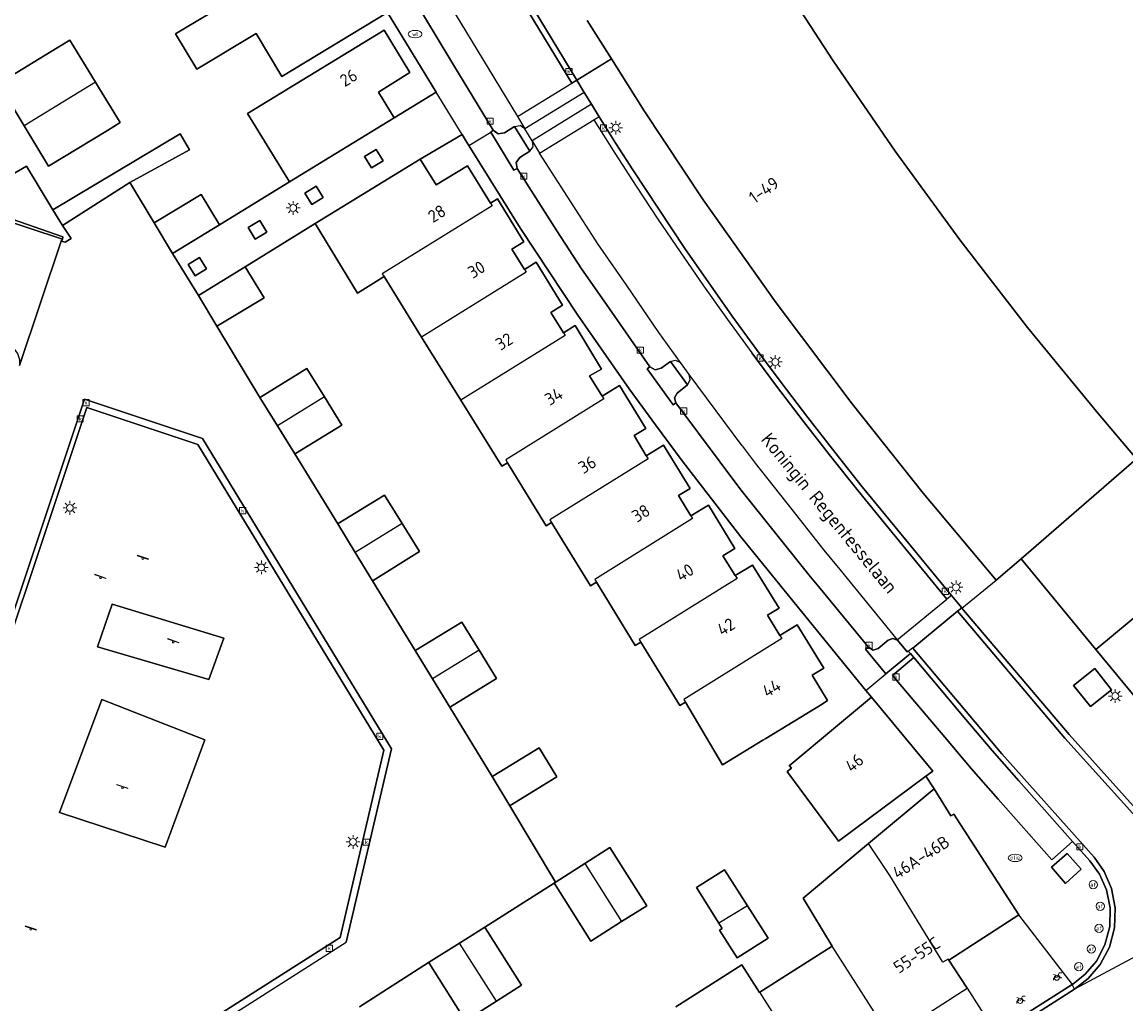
# Model space of a CAD drawing. Header units: metres. Extents: x 197147 to 199131, y 355511 to 356703.
# Tile 15 of 225: x 197582 to 197663, y 355800 to 355872. Entities that reach past the tile are written whole.
import ezdxf
from ezdxf.enums import TextEntityAlignment as Align

# ---------------------------------------------------------------- set-up
doc = ezdxf.new("R2010")
doc.units = ezdxf.units.M
for name, color, linetype in [('B-WE-GR-BEPLANTING_CULTUUR_HEESTERS-GV', 252, 'Continuous'), ('B-WE-GR-GRAS-GV', 252, 'Continuous'), ('B-WE-IE-MEUBILAIR_WEGMEUBILAIR-GV', 252, 'Continuous'), ('B-WE-IE-MEUBILAIR_WEGMEUBILAIR-S', 252, 'Continuous'), ('B-WE-IE-TERREINAFSCHEIDING_KUNSTMATIG_HEKWERK-G', 252, 'IE-TERREINAFSCHEIDING-KUNSTMATIG'), ('B-WE-IE-TERREINAFSCHEIDING_KUNSTMATIG_MUUR-GV', 252, 'IE-TERREINAFSCHEIDING-KUNSTMATIG-DICHT'), ('B-WE-OG-BEBOUWING-GV', 252, 'Continuous'), ('B-WE-OG-BEBOUWING_HUISNUMMER-T18', 252, 'Continuous'), ('B-WE-OG-BEBOUWING_STRAATNAAM-T35', 252, 'Continuous'), ('B-WE-OG-TERREIN_ERF-GV', 252, 'Continuous'), ('B-WE-RI-HWA_KOLK-S', 253, 'Continuous'), ('B-WE-RI-VWA_AFSCHEIDER-S', 253, 'Continuous'), ('B-WE-VH-GOOT-G', 253, 'Continuous'), ('B-WE-VH-ONVERHARD-GV', 253, 'Continuous'), ('B-WE-VH-VERHARDING_BETONSTRAATSTEEN-GV', 253, 'Continuous'), ('B-WE-VH-VERHARDING_OPEN-GV', 253, 'Continuous'), ('B-WE-VH-VERHARDING_STRAATBAKSTEEN-GV', 253, 'Continuous'), ('B-WE-VH-VERHARDING_TEGEL-GV', 253, 'Continuous')]:
    doc.layers.add(name, color=color, linetype=linetype)
doc.styles.add('NLCS-ISO-M-T18', font='NLCS-ISO.ttf', dxfattribs={"height": 1.8})
doc.styles.add('NLCS-ISO-M200-T25', font='NLCS-ISO.ttf')
doc.linetypes.add('IE-TERREINAFSCHEIDING-KUNSTMATIG', pattern='A,4,[82,NLCS.SHX,S=0.75,R=90,X=0,Y=0],4,-2', length=10)
doc.linetypes.add('IE-TERREINAFSCHEIDING-KUNSTMATIG-DICHT', pattern='A,8,-1,[82,NLCS.SHX,S=0.75,R=90,X=0,Y=0],-1', length=10)

# ---------------------------------------------------------------- blocks, each defined once
blk = doc.blocks.new('BGT-AFSLUITPAAL-SO')
at = {"color": 0, "linetype": 'ByBlock', "lineweight": 18}
blk.add_circle((0, 0), 1.5, dxfattribs=at)
at = {"color": 0, "linetype": 'ByBlock', "lineweight": 18, "style": 'NLCS-ISO-M-T18'}
blk.add_text('af', height=1.5, dxfattribs=at).set_placement((0, 0), align=Align.MIDDLE_CENTER)
blk = doc.blocks.new('BGT-LICHTMAST-SO')
at = {"color": 0, "linetype": 'ByBlock', "lineweight": 18}
for points in [[(-1.25, 0), (-2, 0)], [(-1.41, 1.41), (-0.88, 0.88)], [(0, 2), (0, 1.25)], [(0.88, 0.88), (1.41, 1.41)], [(2, 0), (1.25, 0)], [(-1.41, -1.41), (-0.88, -0.88)], [(0, -1.25), (0, -2)], [(0.88, -0.88), (1.41, -1.41)]]:
    blk.add_lwpolyline(points, dxfattribs=at)
blk.add_circle((0, 0), 1, dxfattribs=at)
blk = doc.blocks.new('BGT-KOLK-SO')
at = {"color": 0, "linetype": 'ByBlock', "lineweight": 18}
blk.add_lwpolyline([(-0.045, -0.045), (0.045, -0.045), (0.045, 0.045), (-0.045, 0.045)], close=True, dxfattribs=at)
at = {"color": 0, "linetype": 'ByBlock', "lineweight": 18, "style": 'NLCS-ISO-M-T18'}
blk.add_text('k', height=0.06, dxfattribs=at).set_placement((0, 0), align=Align.MIDDLE_CENTER)
blk = doc.blocks.new('BGT-BENZINEPUT_OLIEPUT-SO')
at = {"color": 0, "linetype": 'ByBlock', "lineweight": 18}
blk.add_ellipse((0, 0), major_axis=(2.5, 0), ratio=0.54, dxfattribs=at)
at = {"color": 0, "linetype": 'ByBlock', "lineweight": 18, "style": 'NLCS-ISO-M-T18'}
blk.add_text('olie', height=1.5, dxfattribs=at).set_placement((0, 0.16), align=Align.MIDDLE_CENTER)
blk = doc.blocks.new('BGT-WATERLEIDINGPUT-SO')
at = {"color": 0, "linetype": 'ByBlock', "lineweight": 18}
blk.add_ellipse((0, 0), major_axis=(2.5, 0), ratio=0.54, dxfattribs=at)
at = {"color": 0, "linetype": 'ByBlock', "lineweight": 18, "style": 'NLCS-ISO-M-T18'}
blk.add_text('wl', height=1.5, dxfattribs=at).set_placement((0, 0), align=Align.MIDDLE_CENTER)
blk = doc.blocks.new('BGT-SPEELVOORZIENING-SO')
at = {"color": 0, "linetype": 'ByBlock', "lineweight": 18}
blk.add_lwpolyline([(-2.04, 1.04), (1.96, -0.31), (2.03, -0.12), (-1.97, 1.23)], close=True, dxfattribs=at)
blk.add_circle((0, 0), 0.332, dxfattribs=at)
blk = doc.blocks.new('BGT-FIETSENREK-SO')
at = {"color": 0, "linetype": 'ByBlock', "lineweight": 18}
for points in [[(-1.5, -1.35), (-1.5, -0.54), (-0.73, -0.28), (-0.73, 0.53), (-1.5, 0.79)], [(-0.3, -0.45), (0.6, 1.35), (1.5, 1.35)], [(1.05, -0.45), (0.21, 0.58)], [(1.05, -0.45), (1.5, -0.45)]]:
    blk.add_lwpolyline(points, dxfattribs=at)
blk.add_circle((-0.3, -0.45), 0.9, dxfattribs=at)

msp = doc.modelspace()

# ---------------------------------------------------------------- linework, layer by layer
at = {"layer": 'B-WE-GR-BEPLANTING_CULTUUR_HEESTERS-GV', "flags": 128}
msp.add_lwpolyline([(197567.606, 355863.43), (197566.545, 355862.409), (197566.454, 355862.136), (197571.229, 355860.624), (197571.282, 355860.782), (197580.66, 355857.687), (197585.417, 355856.056), (197585.39, 355855.886), (197585.279, 355855.73), (197585.575, 355855.652), (197586.011, 355855.926), (197585.38, 355856.88), (197584.689, 355858.017), (197582.762, 355861.188), (197579.615, 355859.359), (197571.538, 355862.164), (197567.606, 355863.43)], dxfattribs=at)
at = {"layer": 'B-WE-GR-GRAS-GV', "flags": 128}
for points in [[(197568.675, 355788.295), (197568.667, 355788.272), (197575.488, 355785.974), (197605.572, 355805.107), (197608.752, 355818.73), (197595.233, 355840.95), (197587.146, 355843.64), (197568.675, 355788.295)], [(197587.938, 355826.231), (197588.995, 355829.34), (197597.126, 355826.863), (197596.028, 355823.872), (197587.938, 355826.231)], [(197592.846, 355811.686), (197585.179, 355814.199), (197588.243, 355822.405), (197595.737, 355819.481), (197592.846, 355811.686)]]:
    msp.add_lwpolyline(points, dxfattribs=at)
at = {"layer": 'B-WE-IE-MEUBILAIR_WEGMEUBILAIR-GV', "flags": 128}
for points in [[(197616.689, 355863.8), (197616.523, 355863.657), (197618.208, 355860.903), (197618.429, 355861.028), (197618.368, 355861.456), (197618.622, 355861.805), (197619.372, 355862.274), (197618.25, 355864.077), (197617.52, 355863.622), (197617.068, 355863.542), (197616.689, 355863.8)], [(197608.178, 355862.406), (197607.345, 355861.897), (197607.853, 355861.055), (197608.692, 355861.564), (197608.178, 355862.406)], [(197604.341, 355858.901), (197603.824, 355859.739), (197602.992, 355859.23), (197603.505, 355858.389), (197604.341, 355858.901)], [(197599.724, 355857.229), (197598.885, 355856.719), (197599.393, 355855.89), (197600.233, 355856.39), (197599.724, 355857.229)], [(197595.345, 355854.556), (197594.512, 355854.048), (197595.023, 355853.213), (197595.858, 355853.716), (197595.345, 355854.556)], [(197629.977, 355843.981), (197629.866, 355844.355), (197630.06, 355844.694), (197630.826, 355845.279), (197629.586, 355846.996), (197628.899, 355846.494), (197628.467, 355846.382), (197628.074, 355846.595), (197627.885, 355846.444), (197629.772, 355843.836), (197629.977, 355843.981)], [(197646.093, 355826.733), (197645.743, 355826.843), (197645.4, 355826.714), (197644.68, 355826.115), (197644.326, 355826.006), (197643.999, 355826.18), (197643.957, 355826.231), (197643.773, 355826.07), (197645.248, 355824.277), (197647.024, 355825.756), (197646.876, 355825.936), (197646.796, 355825.872), (197646.093, 355826.733)], [(197658.414, 355811.206), (197657.275, 355810.209), (197658.304, 355809.045), (197659.439, 355810.067), (197658.414, 355811.206)]]:
    msp.add_lwpolyline(points, dxfattribs=at)
at = {"layer": 'B-WE-IE-TERREINAFSCHEIDING_KUNSTMATIG_HEKWERK-G', "flags": 128}
msp.add_lwpolyline([(197584.689, 355858.017), (197593.939, 355863.527), (197594.608, 355862.368)], dxfattribs=at)
at = {"layer": 'B-WE-IE-TERREINAFSCHEIDING_KUNSTMATIG_MUUR-GV', "ltscale": 0.2, "flags": 128}
msp.add_lwpolyline([(197580.66, 355857.687), (197580.585, 355857.462), (197585.39, 355855.886), (197585.417, 355856.056), (197580.66, 355857.687)], dxfattribs=at)
at = {"layer": 'B-WE-OG-BEBOUWING-GV', "flags": 128}
for points in [[(197597.894, 355873.426), (197597.915, 355873.391), (197594.332, 355871.242), (197593.601, 355870.804), (197595.144, 355868.232), (197599.47, 355870.826), (197601.335, 355867.716), (197609.01, 355872.361), (197605.695, 355877.88), (197597.894, 355873.426)], [(197653.263, 355831.08), (197655.075, 355832.648), (197663.468, 355839.912), (197660.666, 355843.198), (197655.552, 355849.448), (197650.614, 355855.838), (197645.92, 355862.272), (197641.405, 355868.834), (197636.387, 355876.57)], [(197623.526, 355871.785), (197625.287, 355868.982), (197627.662, 355865.202), (197631.965, 355858.745), (197637.279, 355851.248), (197642.797, 355843.901), (197647.945, 355837.421), (197653.263, 355831.08)], [(197609.503, 355864.711), (197608.369, 355866.571), (197610.644, 355867.989), (197608.76, 355871.079), (197598.827, 355865.022), (197601.886, 355860.037), (197609.503, 355864.711)], [(197587.789, 355867.285), (197585.925, 355870.351), (197585, 355869.789), (197580.727, 355867.192), (197582.591, 355864.126)], [(197589.572, 355864.35), (197588.074, 355866.817), (197587.789, 355867.285), (197582.591, 355864.126), (197584.374, 355861.191), (197588.647, 355863.788), (197589.572, 355864.35)], [(197616.509, 355858.501), (197614.838, 355861.212), (197612.546, 355859.819), (197611.39, 355861.687), (197603.754, 355857.014), (197606.83, 355851.958), (197608.765, 355853.161)], [(197593.383, 355854.844), (197596.806, 355856.931), (197595.467, 355859.126), (197592.045, 355857.058), (197593.383, 355854.844)], [(197618.982, 355853.677), (197618.06, 355855.16), (197618.934, 355855.682), (197617.022, 355858.821), (197616.509, 355858.501), (197616.634, 355858.299), (197608.637, 355853.367), (197608.765, 355853.161), (197611.494, 355848.761)], [(197596.612, 355849.548), (197596.655, 355849.574), (197600.046, 355851.612), (197598.658, 355853.876), (197595.262, 355851.794), (197596.612, 355849.548)], [(197621.805, 355849.078), (197620.888, 355850.557), (197621.743, 355851.071), (197619.827, 355854.213), (197618.982, 355853.677), (197619.104, 355853.481), (197611.494, 355848.761), (197614.345, 355844.165)], [(197624.618, 355844.461), (197623.705, 355845.934), (197624.575, 355846.429), (197622.645, 355849.598), (197621.805, 355849.078), (197621.932, 355848.873), (197614.345, 355844.165), (197617.317, 355839.373), (197617.739, 355839.629)], [(197604.422, 355844.416), (197603.158, 355846.467), (197599.779, 355844.4), (197599.736, 355844.374), (197601.012, 355842.319)], [(197627.824, 355840.123), (197626.937, 355841.594), (197627.803, 355842.12), (197625.878, 355845.237), (197624.618, 355844.461), (197624.739, 355844.266), (197617.617, 355839.83), (197617.739, 355839.629), (197620.541, 355835.026), (197620.944, 355835.286)], [(197602.331, 355840.29), (197605.687, 355842.365), (197604.422, 355844.416), (197601.012, 355842.319), (197602.288, 355840.264), (197602.331, 355840.29)], [(197631.068, 355835.766), (197630.167, 355837.247), (197631.022, 355837.756), (197629.09, 355840.896), (197627.824, 355840.123), (197627.956, 355839.904), (197620.824, 355835.482), (197620.944, 355835.286), (197623.771, 355830.675), (197624.216, 355830.945)], [(197610.075, 355835.21), (197608.807, 355837.261), (197605.438, 355835.2), (197605.395, 355835.174), (197606.663, 355833.11)], [(197634.293, 355831.423), (197633.394, 355832.868), (197634.256, 355833.378), (197632.353, 355836.535), (197631.068, 355835.766), (197631.186, 355835.573), (197624.096, 355831.142), (197624.216, 355830.945), (197627.023, 355826.333), (197627.429, 355826.574)], [(197607.929, 355831.048), (197607.972, 355831.074), (197611.343, 355833.16), (197610.075, 355835.21), (197606.663, 355833.11), (197607.929, 355831.048)], [(197637.542, 355827.063), (197636.637, 355828.534), (197637.494, 355829.046), (197635.548, 355832.168), (197634.293, 355831.423), (197634.429, 355831.205), (197627.3, 355826.784), (197627.429, 355826.574), (197630.268, 355821.972), (197630.677, 355822.211)], [(197664.364, 355829.243), (197660.506, 355826.057), (197671.474, 355812.777)], [(197615.688, 355825.988), (197614.429, 355828.044), (197611.073, 355825.988), (197611.03, 355825.962), (197612.285, 355823.903)], [(197636.52, 355819.584), (197640.601, 355822.078), (197641.01, 355822.328), (197639.887, 355824.175), (197640.73, 355824.697), (197638.795, 355827.839), (197637.542, 355827.063), (197637.676, 355826.846), (197630.553, 355822.42), (197630.677, 355822.211), (197633.377, 355817.664), (197636.301, 355819.45), (197636.52, 355819.584)], [(197615.688, 355825.988), (197612.285, 355823.903), (197613.539, 355821.845), (197613.582, 355821.871), (197616.947, 355823.933), (197615.688, 355825.988)], [(197641.71, 355812.259), (197641.811, 355812.123), (197648.16, 355816.843), (197648.654, 355817.21), (197644.191, 355822.574), (197641.594, 355820.41), (197638.215, 355817.595), (197638.252, 355817.552), (197638.374, 355817.411), (197638.064, 355817.167), (197638.111, 355817.103), (197641.71, 355812.259)], [(197616.619, 355816.804), (197617.905, 355814.684), (197617.936, 355814.703), (197621.318, 355816.784), (197620.031, 355818.897), (197616.662, 355816.83), (197616.619, 355816.804)], [(197649.812, 355803.461), (197654.9, 355806.756), (197650.175, 355814.077), (197649.978, 355813.947), (197648.744, 355815.913), (197643.981, 355811.94)], [(197645.718, 355797.626), (197646.071, 355797.853), (197645.921, 355798.056), (197651.147, 355801.435), (197649.812, 355803.461), (197649.766, 355803.53), (197649.393, 355803.326), (197645.532, 355809.603), (197643.981, 355811.94), (197639.23, 355807.977), (197641.342, 355804.481)], [(197623.356, 355810.484), (197626.037, 355806.263), (197627.856, 355807.419), (197625.175, 355811.639), (197623.356, 355810.484)], [(197623.356, 355810.484), (197621.271, 355809.159), (197621.229, 355809.132), (197621.123, 355809.065), (197621.15, 355809.023), (197623.804, 355804.845), (197626.037, 355806.263)], [(197635.176, 355807.407), (197633.515, 355810.015), (197631.755, 355808.909), (197631.474, 355808.732), (197633.097, 355806.151)], [(197634.443, 355803.623), (197636.677, 355805.049), (197635.176, 355807.407), (197633.097, 355806.151), (197633.344, 355805.758), (197633.156, 355805.639), (197634.443, 355803.623)], [(197616.931, 355800.483), (197618.758, 355801.641), (197616.108, 355805.822), (197616.081, 355805.864), (197614.251, 355804.704)], [(197616.931, 355800.483), (197614.251, 355804.704), (197612.005, 355803.28), (197612.032, 355803.238), (197614.682, 355799.057), (197616.931, 355800.483)], [(197640.457, 355794.252), (197645.718, 355797.626), (197641.342, 355804.481), (197638.28, 355802.531), (197636.088, 355801.135)], [(197634.796, 355792.507), (197636.234, 355793.411), (197636.753, 355792.568), (197639.873, 355794.575), (197640.206, 355794.091), (197640.457, 355794.252), (197636.088, 355801.135), (197636.048, 355801.11), (197634.765, 355803.119), (197629.975, 355800.062)]]:
    msp.add_lwpolyline(points, dxfattribs=at)
at = {"layer": 'B-WE-OG-TERREIN_ERF-GV', "flags": 128}
for points in [[(197594.332, 355871.242), (197597.915, 355873.391)], [(197579.615, 355859.359), (197582.762, 355861.188), (197584.689, 355858.017), (197593.939, 355863.527), (197594.608, 355862.368), (197590.292, 355859.99), (197590.405, 355859.802), (197592.045, 355857.058), (197595.467, 355859.126), (197596.806, 355856.931), (197601.886, 355860.037), (197598.827, 355865.022), (197608.76, 355871.079), (197610.644, 355867.989), (197608.369, 355866.571), (197609.503, 355864.711), (197612.555, 355866.558), (197609.01, 355872.361), (197601.335, 355867.716), (197599.47, 355870.826), (197595.144, 355868.232), (197593.601, 355870.804), (197594.332, 355871.242)], [(197585, 355869.789), (197585.925, 355870.351), (197587.789, 355867.285), (197588.074, 355866.817), (197589.572, 355864.35), (197588.647, 355863.788), (197584.374, 355861.191), (197582.591, 355864.126), (197580.727, 355867.192), (197585, 355869.789)], [(197629.975, 355800.062), (197634.765, 355803.119), (197636.048, 355801.11), (197636.088, 355801.135), (197638.28, 355802.531), (197641.342, 355804.481), (197639.23, 355807.977), (197643.981, 355811.94), (197648.744, 355815.913), (197648.16, 355816.843), (197641.811, 355812.123), (197641.71, 355812.259), (197638.111, 355817.103), (197638.064, 355817.167), (197638.374, 355817.411), (197638.252, 355817.552), (197638.215, 355817.595), (197641.594, 355820.41), (197644.191, 355822.574), (197643.791, 355823.064), (197639.116, 355828.799), (197634.709, 355834.23), (197630.434, 355839.764), (197628.488, 355842.374), (197626.571, 355845.005), (197622.841, 355850.342), (197618.68, 355856.652), (197614.931, 355862.683), (197614.69, 355863.071), (197614.434, 355863.496), (197611.39, 355861.687), (197612.546, 355859.819), (197614.838, 355861.212), (197616.509, 355858.501), (197617.022, 355858.821), (197618.934, 355855.682), (197618.06, 355855.16), (197618.982, 355853.677), (197619.827, 355854.213), (197621.743, 355851.071), (197620.888, 355850.557), (197621.805, 355849.078), (197622.645, 355849.598), (197624.575, 355846.429), (197623.705, 355845.934), (197624.618, 355844.461), (197625.878, 355845.237), (197627.803, 355842.12), (197626.937, 355841.594), (197627.824, 355840.123), (197629.09, 355840.896), (197631.022, 355837.756), (197630.167, 355837.247), (197631.068, 355835.766), (197632.353, 355836.535), (197634.256, 355833.378), (197633.394, 355832.868), (197634.293, 355831.423), (197635.548, 355832.168), (197637.494, 355829.046), (197636.637, 355828.534), (197637.542, 355827.063), (197638.795, 355827.839), (197640.73, 355824.697), (197639.887, 355824.175), (197641.01, 355822.328), (197640.601, 355822.078), (197636.52, 355819.584), (197636.301, 355819.45), (197633.377, 355817.664), (197630.677, 355822.211), (197630.268, 355821.972), (197627.429, 355826.574), (197627.023, 355826.333), (197624.216, 355830.945), (197623.771, 355830.675), (197620.944, 355835.286), (197620.541, 355835.026), (197617.739, 355839.629), (197617.317, 355839.373), (197614.345, 355844.165), (197611.494, 355848.761), (197608.765, 355853.161), (197606.83, 355851.958), (197603.754, 355857.014), (197598.658, 355853.876), (197600.046, 355851.612), (197596.655, 355849.574), (197596.612, 355849.548), (197599.736, 355844.374), (197599.779, 355844.4), (197603.158, 355846.467), (197604.422, 355844.416)], [(197604.422, 355844.416), (197605.687, 355842.365), (197602.331, 355840.29), (197602.288, 355840.264), (197605.395, 355835.174), (197605.438, 355835.2), (197608.807, 355837.261), (197610.075, 355835.21), (197611.343, 355833.16), (197607.972, 355831.074), (197607.929, 355831.048), (197611.03, 355825.962), (197611.073, 355825.988), (197614.429, 355828.044), (197615.688, 355825.988), (197616.947, 355823.933), (197613.582, 355821.871), (197613.539, 355821.845), (197616.619, 355816.804), (197616.662, 355816.83), (197620.031, 355818.897), (197621.318, 355816.784), (197617.936, 355814.703), (197617.905, 355814.684), (197621.229, 355809.132), (197621.271, 355809.159), (197623.356, 355810.484), (197625.175, 355811.639), (197627.856, 355807.419), (197626.037, 355806.263), (197623.804, 355804.845), (197621.15, 355809.023), (197621.123, 355809.065), (197616.081, 355805.864), (197616.108, 355805.822), (197618.758, 355801.641), (197616.931, 355800.483), (197614.682, 355799.057), (197612.032, 355803.238), (197612.005, 355803.28), (197606.968, 355800.076)], [(197636.677, 355805.049), (197634.443, 355803.623), (197633.156, 355805.639), (197633.344, 355805.758), (197633.097, 355806.151), (197631.474, 355808.732), (197631.755, 355808.909), (197633.515, 355810.015), (197635.176, 355807.407), (197636.677, 355805.049)]]:
    msp.add_lwpolyline(points, dxfattribs=at)
at = {"layer": 'B-WE-VH-GOOT-G', "flags": 128}
for points in [[(197609.363, 355941.584), (197609.009, 355939.555), (197601.419, 355907.115), (197601.176, 355905.317), (197601.283, 355903.472), (197601.744, 355901.682), (197602.524, 355900.044), (197603.642, 355898.178), (197622.409, 355867.219)], [(197622.409, 355867.219), (197622.773, 355867.442)], [(197624.023, 355864.55), (197624.4, 355864.78)], [(197624.023, 355864.55), (197625.546, 355862.13), (197627.096, 355859.726), (197628.674, 355857.337), (197630.28, 355854.965), (197631.995, 355852.493), (197633.738, 355850.041), (197635.508, 355847.609), (197637.304, 355845.195), (197639.253, 355842.633), (197641.228, 355840.091), (197643.232, 355837.572), (197645.264, 355835.075), (197649.685, 355829.707)], [(197575.713, 355785.48), (197606.011, 355804.761), (197609.3, 355818.829), (197595.568, 355841.388), (197586.99, 355844.248), (197568.361, 355788.398), (197568.675, 355788.295)], [(197650.02, 355829.981), (197649.685, 355829.707)], [(197650.441, 355828.822), (197650.758, 355829.078)], [(197650.441, 355828.822), (197658.257, 355819.611), (197666.339, 355810.633), (197667.044, 355809.984), (197667.871, 355809.431), (197668.8, 355809.005), (197669.798, 355808.731), (197670.827, 355808.624), (197671.847, 355808.684), (197672.818, 355808.899), (197673.711, 355809.248)], [(197646.876, 355825.936), (197647.172, 355826.176)], [(197647.201, 355826.142), (197647.172, 355826.176)], [(197658.961, 355801.339), (197659.955, 355802.118), (197660.829, 355803.152), (197661.493, 355804.408), (197661.87, 355805.816), (197661.92, 355807.273), (197661.652, 355808.669), (197661.118, 355809.912), (197660.395, 355810.948), (197653.675, 355818.467), (197647.201, 355826.142)], [(197654.259, 355798.349), (197658.961, 355801.339)]]:
    msp.add_lwpolyline(points, dxfattribs=at)
at = {"layer": 'B-WE-VH-ONVERHARD-GV', "flags": 128}
for points in [[(197616.523, 355863.657), (197618.208, 355860.903), (197618.429, 355861.028), (197618.368, 355861.456), (197618.622, 355861.805), (197619.372, 355862.274), (197618.25, 355864.077), (197617.52, 355863.622), (197617.068, 355863.542), (197616.689, 355863.8), (197616.523, 355863.657)], [(197608.178, 355862.406), (197607.345, 355861.897), (197607.853, 355861.055), (197608.692, 355861.564), (197608.178, 355862.406)], [(197604.341, 355858.901), (197603.824, 355859.739), (197602.992, 355859.23), (197603.505, 355858.389), (197604.341, 355858.901)], [(197599.724, 355857.229), (197598.885, 355856.719), (197599.393, 355855.89), (197600.233, 355856.39), (197599.724, 355857.229)], [(197595.345, 355854.556), (197594.512, 355854.048), (197595.023, 355853.213), (197595.858, 355853.716), (197595.345, 355854.556)], [(197630.826, 355845.279), (197629.586, 355846.996), (197628.899, 355846.494), (197628.467, 355846.382), (197628.074, 355846.595), (197627.885, 355846.444), (197629.772, 355843.836), (197629.977, 355843.981), (197629.866, 355844.355), (197630.06, 355844.694), (197630.826, 355845.279)], [(197587.938, 355826.231), (197596.028, 355823.872), (197597.126, 355826.863), (197588.995, 355829.34), (197587.938, 355826.231)], [(197645.248, 355824.277), (197647.024, 355825.756), (197646.876, 355825.936), (197646.796, 355825.872), (197646.093, 355826.733), (197645.743, 355826.843), (197645.4, 355826.714), (197644.68, 355826.115), (197644.326, 355826.006), (197643.999, 355826.18), (197643.957, 355826.231), (197643.773, 355826.07), (197645.248, 355824.277)], [(197658.888, 355823.44), (197660.123, 355821.907), (197661.646, 355823.121), (197660.434, 355824.66), (197658.888, 355823.44)], [(197592.846, 355811.686), (197595.737, 355819.481), (197588.243, 355822.405), (197585.179, 355814.199), (197592.846, 355811.686)], [(197658.414, 355811.206), (197657.275, 355810.209), (197658.304, 355809.045), (197659.439, 355810.067), (197658.414, 355811.206)]]:
    msp.add_lwpolyline(points, dxfattribs=at)
at = {"layer": 'B-WE-VH-VERHARDING_BETONSTRAATSTEEN-GV', "flags": 128}
for points in [[(197608.849, 355880.659), (197612.427, 355874.75), (197615.503, 355869.672), (197618.455, 355864.797), (197622.409, 355867.219), (197603.642, 355898.178), (197602.524, 355900.044), (197601.744, 355901.682), (197601.283, 355903.472)], [(197622.773, 355867.442), (197607.939, 355891.912)], [(197608.648, 355879.901), (197607.913, 355879.476), (197607.639, 355879.116), (197607.702, 355878.668), (197610.702, 355873.705), (197613.773, 355868.624), (197616.689, 355863.8), (197617.068, 355863.542), (197617.52, 355863.622), (197618.25, 355864.077), (197618.659, 355864.142)], [(197623.314, 355866.55), (197622.773, 355867.442), (197622.409, 355867.219)], [(197623.837, 355865.693), (197623.314, 355866.55), (197618.996, 355863.901)], [(197624.4, 355864.78), (197623.837, 355865.693), (197619.527, 355863.03), (197619.554, 355862.985), (197620.073, 355862.14), (197624.023, 355864.55)], [(197618.455, 355864.797), (197618.996, 355863.901)], [(197650.02, 355829.981), (197645.552, 355835.402), (197643.531, 355837.883), (197641.538, 355840.387), (197639.573, 355842.912), (197637.635, 355845.459), (197635.841, 355847.867), (197634.072, 355850.293), (197630.624, 355855.211), (197626.837, 355860.924), (197625.609, 355862.846), (197624.4, 355864.78), (197624.023, 355864.55), (197625.546, 355862.13), (197627.096, 355859.726), (197628.674, 355857.337), (197630.28, 355854.965), (197631.995, 355852.493), (197633.738, 355850.041), (197635.508, 355847.609)], [(197618.25, 355864.077), (197619.372, 355862.274), (197619.597, 355862.595), (197619.554, 355862.985)], [(197619.527, 355863.03), (197619.001, 355863.893), (197618.996, 355863.901), (197618.659, 355864.142)], [(197619.372, 355862.274), (197618.622, 355861.805), (197618.368, 355861.456), (197618.429, 355861.028), (197621.334, 355856.497), (197623.114, 355853.72), (197624.753, 355851.366), (197628.074, 355846.595), (197628.467, 355846.382), (197628.899, 355846.494), (197629.586, 355846.996), (197629.961, 355847.088), (197630.308, 355846.919), (197628.745, 355849.105), (197626.401, 355852.503), (197624.299, 355855.549), (197623.005, 355857.568), (197620.073, 355862.14)], [(197606.968, 355800.076), (197612.005, 355803.28), (197614.251, 355804.704), (197616.081, 355805.864), (197621.123, 355809.065), (197621.229, 355809.132), (197617.905, 355814.684), (197616.619, 355816.804), (197613.539, 355821.845), (197612.285, 355823.903), (197611.03, 355825.962), (197607.929, 355831.048), (197606.663, 355833.11), (197605.395, 355835.174), (197602.288, 355840.264), (197599.736, 355844.374), (197596.612, 355849.548), (197595.262, 355851.794), (197593.383, 355854.844), (197592.045, 355857.058), (197590.405, 355859.802), (197590.292, 355859.99), (197585.38, 355856.88), (197586.011, 355855.926), (197585.575, 355855.652), (197585.279, 355855.73), (197582.269, 355846.691)], [(197634.804, 355840.849), (197635.744, 355839.587), (197638.405, 355836.228), (197640.744, 355833.277), (197641.907, 355831.854), (197646.076, 355826.753), (197649.685, 355829.707), (197645.264, 355835.075), (197643.232, 355837.572), (197641.228, 355840.091), (197639.253, 355842.633), (197637.304, 355845.195), (197635.508, 355847.609)], [(197629.586, 355846.996), (197630.826, 355845.279), (197631.026, 355845.641), (197630.935, 355846.044), (197630.308, 355846.919)], [(197634.804, 355840.849), (197630.935, 355846.044)], [(197630.826, 355845.279), (197630.06, 355844.694), (197629.866, 355844.355), (197629.977, 355843.981), (197633.209, 355839.661), (197634.712, 355837.653), (197636.839, 355834.987), (197639.642, 355831.476), (197640.367, 355830.595), (197643.957, 355826.231), (197643.999, 355826.18), (197644.326, 355826.006), (197644.68, 355826.115), (197645.4, 355826.714), (197645.743, 355826.843), (197646.093, 355826.733)], [(197568.361, 355788.398), (197586.99, 355844.248), (197595.568, 355841.388), (197609.3, 355818.829), (197606.011, 355804.761)], [(197568.675, 355788.295), (197587.146, 355843.64), (197595.233, 355840.95), (197608.752, 355818.73), (197605.572, 355805.107), (197575.488, 355785.974)], [(197650.758, 355829.078), (197650.02, 355829.981), (197649.685, 355829.707)], [(197646.076, 355826.753), (197646.093, 355826.733), (197646.796, 355825.872), (197646.876, 355825.936), (197647.172, 355826.176), (197647.201, 355826.142), (197650.441, 355828.822)], [(197673.54, 355809.606), (197672.704, 355809.276), (197671.793, 355809.071), (197670.836, 355809.012), (197669.869, 355809.112), (197668.931, 355809.369), (197668.06, 355809.77), (197667.285, 355810.29), (197666.625, 355810.901), (197658.559, 355819.856), (197650.774, 355829.058), (197650.758, 355829.078), (197650.441, 355828.822), (197658.257, 355819.611), (197666.339, 355810.633), (197667.044, 355809.984), (197667.871, 355809.431), (197668.8, 355809.005), (197669.798, 355808.731), (197670.827, 355808.624), (197671.847, 355808.684), (197672.818, 355808.899), (197673.711, 355809.248)], [(197646.876, 355825.936), (197647.024, 355825.756), (197647.273, 355825.455), (197651.068, 355820.964), (197652.97, 355818.713), (197654.918, 355816.502), (197658.805, 355812.09), (197660.079, 355810.681), (197660.769, 355809.724), (197661.284, 355808.567), (197661.549, 355807.264), (197661.514, 355805.899), (197661.169, 355804.577), (197660.553, 355803.398), (197659.738, 355802.43), (197658.81, 355801.701), (197658.785, 355801.685)], [(197658.961, 355801.339), (197659.955, 355802.118), (197660.829, 355803.152), (197661.493, 355804.408), (197661.87, 355805.816), (197661.92, 355807.273), (197661.652, 355808.669), (197661.118, 355809.912), (197660.395, 355810.948), (197653.675, 355818.467), (197647.201, 355826.142)], [(197658.961, 355801.339), (197658.785, 355801.685), (197654.053, 355798.673), (197654.259, 355798.349), (197658.961, 355801.339)]]:
    msp.add_lwpolyline(points, dxfattribs=at)
at = {"layer": 'B-WE-VH-VERHARDING_OPEN-GV', "flags": 128}
for points in [[(197607.939, 355891.912), (197622.773, 355867.442), (197625.287, 355868.982), (197623.526, 355871.785)], [(197625.452, 355891.886), (197626.274, 355890.408), (197627.826, 355891.258), (197631.644, 355884.484), (197631.592, 355884.447), (197636.387, 355876.57), (197641.405, 355868.834), (197645.92, 355862.272), (197650.614, 355855.838), (197655.552, 355849.448), (197660.666, 355843.198), (197663.468, 355839.912), (197655.075, 355832.648), (197660.506, 355826.057), (197664.364, 355829.243)], [(197584.689, 355858.017), (197585.38, 355856.88), (197590.292, 355859.99), (197594.608, 355862.368), (197593.939, 355863.527), (197584.689, 355858.017)], [(197580.585, 355857.462), (197578.738, 355851.939), (197582.113, 355847.563), (197582.271, 355847.141), (197582.269, 355846.691), (197585.279, 355855.73), (197585.39, 355855.886), (197580.585, 355857.462)]]:
    msp.add_lwpolyline(points, dxfattribs=at)
at = {"layer": 'B-WE-VH-VERHARDING_STRAATBAKSTEEN-GV', "flags": 128}
for points in [[(197673.711, 355809.248), (197672.818, 355808.899), (197671.847, 355808.684), (197670.827, 355808.624), (197669.798, 355808.731), (197668.8, 355809.005), (197667.871, 355809.431), (197667.044, 355809.984), (197666.339, 355810.633), (197658.257, 355819.611), (197650.441, 355828.822), (197647.201, 355826.142), (197653.675, 355818.467), (197660.395, 355810.948), (197661.118, 355809.912), (197661.652, 355808.669), (197661.92, 355807.273), (197661.87, 355805.816), (197661.493, 355804.408), (197660.829, 355803.152), (197659.955, 355802.118), (197658.961, 355801.339)], [(197649.525, 355819.661), (197651.442, 355817.391), (197653.411, 355815.167), (197657.314, 355810.759), (197658.805, 355812.09), (197654.918, 355816.502), (197652.97, 355818.713), (197651.068, 355820.964), (197647.273, 355825.455), (197645.727, 355824.159), (197649.525, 355819.661)], [(197656.475, 355794.875), (197661.195, 355797.88), (197661.677, 355798.166), (197662.201, 355798.414), (197662.764, 355798.617), (197663.924, 355799.048), (197677.537, 355804.108), (197673.711, 355809.248), (197658.961, 355801.339), (197654.259, 355798.349), (197656.475, 355794.875)]]:
    msp.add_lwpolyline(points, dxfattribs=at)
at = {"layer": 'B-WE-VH-VERHARDING_TEGEL-GV', "flags": 128}
for points in [[(197614.434, 355863.496), (197614.69, 355863.071), (197614.931, 355862.683), (197616.523, 355863.657), (197616.689, 355863.8), (197613.773, 355868.624), (197610.702, 355873.705), (197607.702, 355878.668), (197607.496, 355878.544), (197605.838, 355881.291), (197606.042, 355881.423), (197603.055, 355886.379), (197599.969, 355891.5), (197597.165, 355896.151), (197596.953, 355896.02), (197595.771, 355898.002)], [(197594.178, 355897.052), (197596.132, 355893.799), (197599.171, 355888.741), (197602.238, 355883.634), (197605.695, 355877.88), (197609.01, 355872.361), (197612.555, 355866.558)], [(197623.314, 355866.55), (197623.837, 355865.693), (197624.4, 355864.78), (197625.609, 355862.846), (197626.837, 355860.924), (197630.624, 355855.211), (197634.072, 355850.293), (197635.841, 355847.867), (197637.635, 355845.459), (197639.573, 355842.912), (197641.538, 355840.387), (197643.531, 355837.883), (197645.552, 355835.402), (197650.02, 355829.981), (197650.758, 355829.078), (197650.774, 355829.058), (197653.263, 355831.08), (197647.945, 355837.421), (197642.797, 355843.901), (197637.279, 355851.248), (197631.965, 355858.745), (197627.662, 355865.202), (197625.287, 355868.982), (197622.773, 355867.442), (197623.314, 355866.55)], [(197596.806, 355856.931), (197593.383, 355854.844), (197595.262, 355851.794), (197598.658, 355853.876), (197603.754, 355857.014), (197611.39, 355861.687), (197614.434, 355863.496), (197612.555, 355866.558), (197609.503, 355864.711), (197601.886, 355860.037), (197596.806, 355856.931)], [(197614.931, 355862.683), (197618.68, 355856.652), (197622.841, 355850.342), (197626.571, 355845.005), (197628.488, 355842.374), (197630.434, 355839.764), (197634.709, 355834.23), (197639.116, 355828.799), (197643.791, 355823.064), (197645.248, 355824.277), (197643.773, 355826.07), (197643.957, 355826.231), (197640.367, 355830.595), (197639.642, 355831.476), (197636.839, 355834.987), (197634.712, 355837.653), (197633.209, 355839.661), (197629.977, 355843.981), (197629.772, 355843.836), (197627.885, 355846.444), (197628.074, 355846.595), (197624.753, 355851.366), (197623.114, 355853.72), (197621.334, 355856.497), (197618.429, 355861.028), (197618.208, 355860.903), (197616.523, 355863.657)], [(197608.178, 355862.406), (197608.692, 355861.564), (197607.853, 355861.055), (197607.345, 355861.897), (197608.178, 355862.406)], [(197604.341, 355858.901), (197603.505, 355858.389), (197602.992, 355859.23), (197603.824, 355859.739), (197604.341, 355858.901)], [(197599.724, 355857.229), (197600.233, 355856.39), (197599.393, 355855.89), (197598.885, 355856.719), (197599.724, 355857.229)], [(197595.345, 355854.556), (197595.858, 355853.716), (197595.023, 355853.213), (197594.512, 355854.048), (197595.345, 355854.556)], [(197671.474, 355812.777), (197660.506, 355826.057), (197655.075, 355832.648), (197653.263, 355831.08)], [(197650.774, 355829.058), (197658.559, 355819.856), (197666.625, 355810.901), (197667.285, 355810.29), (197668.06, 355809.77), (197668.931, 355809.369), (197669.869, 355809.112), (197670.836, 355809.012), (197671.793, 355809.071), (197672.704, 355809.276), (197673.54, 355809.606)], [(197658.81, 355801.701), (197659.738, 355802.43), (197660.553, 355803.398), (197661.169, 355804.577), (197661.514, 355805.899), (197661.549, 355807.264), (197661.284, 355808.567), (197660.769, 355809.724), (197660.079, 355810.681), (197658.805, 355812.09), (197657.314, 355810.759), (197653.411, 355815.167), (197651.442, 355817.391), (197649.525, 355819.661), (197645.727, 355824.159), (197647.273, 355825.455), (197647.024, 355825.756), (197645.248, 355824.277)], [(197658.888, 355823.44), (197660.434, 355824.66), (197661.646, 355823.121), (197660.123, 355821.907), (197658.888, 355823.44)], [(197643.791, 355823.064), (197644.191, 355822.574), (197648.654, 355817.21), (197648.16, 355816.843), (197648.744, 355815.913), (197649.978, 355813.947), (197650.175, 355814.077), (197654.9, 355806.756)], [(197658.414, 355811.206), (197659.439, 355810.067), (197658.304, 355809.045), (197657.275, 355810.209), (197658.414, 355811.206)], [(197658.785, 355801.685), (197658.81, 355801.701), (197654.9, 355806.756), (197649.812, 355803.461), (197651.147, 355801.435), (197653.236, 355798.153), (197654.053, 355798.673), (197658.785, 355801.685)]]:
    msp.add_lwpolyline(points, dxfattribs=at)

# ---------------------------------------------------------------- block references
at = {"layer": 'B-WE-IE-MEUBILAIR_WEGMEUBILAIR-S'}
for name, p, xscale, yscale, zscale in [('BGT-WATERLEIDINGPUT-SO', (197611.02, 355870.791), 0.2, 0.2, 0.2), ('BGT-LICHTMAST-SO', (197625.608, 355863.985), 0.25, 0.25, 0.25), ('BGT-LICHTMAST-SO', (197602.157, 355858.152), 0.25, 0.25, 0.25), ('BGT-LICHTMAST-SO', (197637.207, 355846.949), 0.25, 0.25, 0.25), ('BGT-LICHTMAST-SO', (197585.924, 355836.345), 0.25, 0.25, 0.25), ('BGT-SPEELVOORZIENING-SO', (197591.226, 355832.656), 0.2, 0.2, 0.2), ('BGT-LICHTMAST-SO', (197599.844, 355832.012), 0.25, 0.25, 0.25), ('BGT-SPEELVOORZIENING-SO', (197588.143, 355831.267), 0.2, 0.2, 0.2), ('BGT-LICHTMAST-SO', (197650.344, 355830.569), 0.25, 0.25, 0.25), ('BGT-SPEELVOORZIENING-SO', (197593.442, 355826.59), 0.2, 0.2, 0.2), ('BGT-LICHTMAST-SO', (197661.918, 355822.659), 0.25, 0.25, 0.25), ('BGT-SPEELVOORZIENING-SO', (197589.738, 355815.992), 0.2, 0.2, 0.2), ('BGT-LICHTMAST-SO', (197606.509, 355812.058), 0.25, 0.25, 0.25), ('BGT-AFSLUITPAAL-SO', (197660.32, 355808.951), 0.2, 0.2, 0.2), ('BGT-AFSLUITPAAL-SO', (197660.827, 355807.378), 0.2, 0.2, 0.2), ('BGT-SPEELVOORZIENING-SO', (197583.083, 355805.705), 0.2, 0.2, 0.2), ('BGT-AFSLUITPAAL-SO', (197660.743, 355805.768), 0.2, 0.2, 0.2), ('BGT-AFSLUITPAAL-SO', (197660.184, 355804.267), 0.2, 0.2, 0.2), ('BGT-AFSLUITPAAL-SO', (197659.268, 355802.981), 0.2, 0.2, 0.2), ('BGT-FIETSENREK-SO', (197657.734, 355802.27), 0.2, 0.2, 0.2), ('BGT-FIETSENREK-SO', (197655.062, 355800.584), 0.2, 0.2, 0.2)]:
    msp.add_blockref(name, p, dxfattribs=dict(at, xscale=xscale, yscale=yscale, zscale=zscale))
at = {"layer": 'B-WE-RI-HWA_KOLK-S', "xscale": 5, "yscale": 5, "zscale": 5}
for p in [(197622.203, 355868.067), (197616.477, 355864.455), (197624.714, 355863.957), (197618.923, 355860.461), (197627.392, 355847.807), (197636.107, 355847.24), (197587.095, 355843.991), (197630.549, 355843.382), (197586.675, 355842.822), (197598.488, 355836.139), (197649.568, 355830.28), (197644.021, 355826.348), (197645.976, 355824.05), (197608.457, 355819.732), (197607.472, 355812.041), (197659.347, 355811.694), (197604.785, 355804.322)]:
    msp.add_blockref('BGT-KOLK-SO', p, dxfattribs=at)
at = {"layer": 'B-WE-RI-VWA_AFSCHEIDER-S', "xscale": 0.2, "yscale": 0.2, "zscale": 0.2}
msp.add_blockref('BGT-BENZINEPUT_OLIEPUT-SO', (197654.646, 355810.893), dxfattribs=at)

# ---------------------------------------------------------------- texts
at = {"layer": 'B-WE-OG-BEBOUWING_HUISNUMMER-T18', "char_height": 0.9, "attachment_point": 5, "style": 'NLCS-ISO-M200-T25'}
for s, insert, rotation in [('26', (197606.186, 355867.616), 31.4), ('1-49', (197636.371, 355859.446), 35.3), ('28', (197612.603, 355857.74), 31.5), ('30', (197615.477, 355853.668), 31.3), ('32', (197617.494, 355848.44), 31.8), ('34', (197621.099, 355844.447), 31.3), ('36', (197623.538, 355839.484), 31.1), ('38', (197627.434, 355835.954), 31.6), ('40', (197630.625, 355831.654), 31.1), ('42', (197633.621, 355827.698), 31.9), ('44', (197636.933, 355823.235), 31.6), ('46', (197642.953, 355817.808), 39.8), ('46A-46B', (197647.793, 355810.953), 32.8), ('55-55C', (197647.488, 355803.832), 32.9)]:
    msp.add_mtext(s, dxfattribs=dict(at, insert=insert, rotation=rotation))
at = {"layer": 'B-WE-OG-BEBOUWING_STRAATNAAM-T35', "insert": (197641.03, 355835.871), "char_height": 1, "attachment_point": 5, "rotation": 309.6, "style": 'NLCS-ISO-M200-T25'}
msp.add_mtext('Koningin Regentesselaan', dxfattribs=at)

doc.saveas('drawing.dxf')
